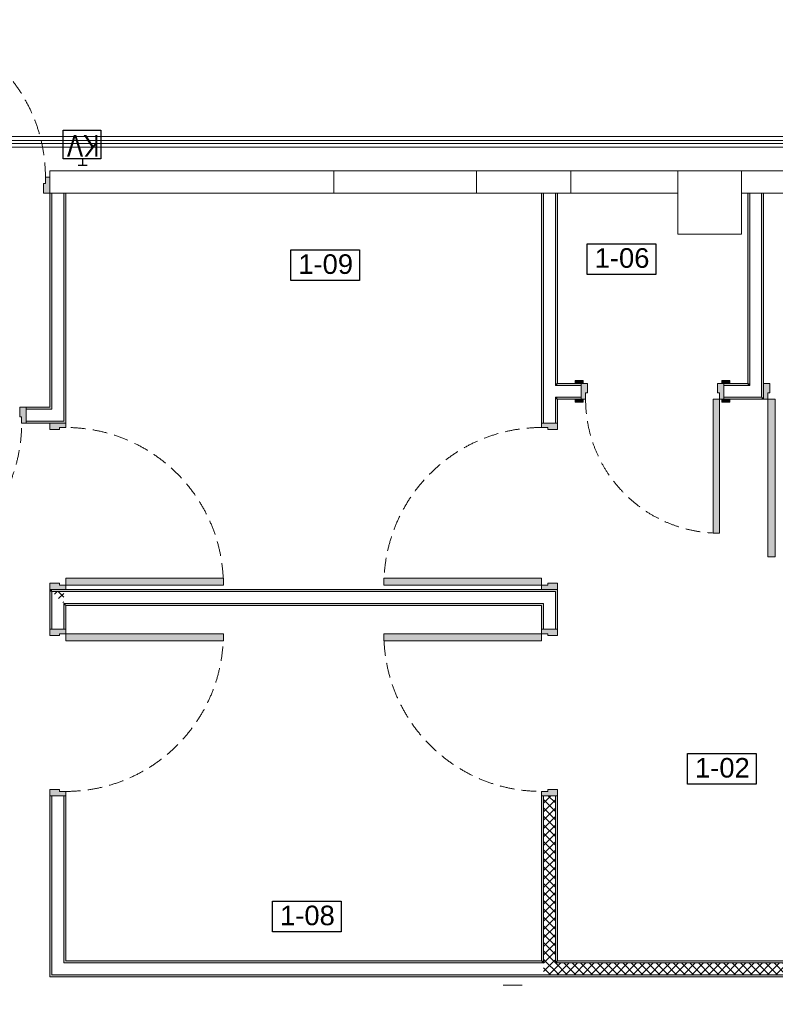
# Model space of a CAD drawing. Header units: millimetres. Extents: x -1662057 to -197461, y -941126 to 63888.
# Tile 38 of 209: x -1584103 to -1580244, y -694206 to -689178. Entities that reach past the tile are written whole.
import ezdxf

# ---------------------------------------------------------------- set-up
doc = ezdxf.new("R2010")
doc.units = ezdxf.units.MM
doc.linetypes.add('Dashed', pattern=[112.5, 75, -37.5])
doc.linetypes.add('Hidden Line', pattern=[195.611112, 141.111112, -54.5])
for name, color, linetype in [('demont', 7, 'CONTINUOUS'), ('Durvis', 7, 'CONTINUOUS'), ('esoshas', 7, 'CONTINUOUS'), ('explikaacija#1_Pen_No__1_Pen_No__7', 7, 'CONTINUOUS'), ('Jaunas-W112', 7, 'CONTINUOUS'), ('UAS', 240, 'CONTINUOUS')]:
    doc.layers.add(name, color=color, linetype=linetype)
doc.layers.add('TEXT', color=7, linetype='CONTINUOUS', lineweight=9)
doc.layers.add('VS_AS', color=5, linetype='CONTINUOUS', lineweight=25)
doc.styles.add('GENERATED_STYLE_1', font='arial.ttf')
doc.styles.add('saurais70', font='arial.ttf', dxfattribs={"width": 0.7, "height": 250})
pattern_1 = [(225, (-1577552.374, -697250.676), (21.47837, -21.47837), []), (315, (-1577552.374, -697250.676), (-21.47837, -21.47837), [])]

msp = doc.modelspace()

# ---------------------------------------------------------------- hatches: boundary and pattern name
at = {"layer": 'Durvis', "linetype": 'Continuous', "lineweight": 0}
for points in [[(-1583949.35696, -690063.39387), (-1583949.35696, -689982.39387), (-1583972.03696, -689982.39387), (-1583972.03696, -690014.79387), (-1583981.75696, -690014.79387), (-1583981.75696, -690063.39387)], [(-1581225.32696, -691020.00387), (-1581265.82696, -691020.00387), (-1581265.82696, -691035.39387), (-1581225.32696, -691035.39387)], [(-1581235.85696, -691035.39387), (-1581235.85696, -691116.39387), (-1581213.17696, -691116.39387), (-1581213.17696, -691083.99387), (-1581203.45696, -691083.99387), (-1581203.45696, -691035.39387)], [(-1580506.85696, -691116.39387), (-1580506.85696, -691035.39387), (-1580539.25696, -691035.39387), (-1580539.25696, -691083.99387), (-1580529.53696, -691083.99387), (-1580529.53696, -691116.39387)], [(-1580517.38696, -691035.39387), (-1580476.88696, -691035.39387), (-1580476.88696, -691020.00387), (-1580517.38696, -691020.00387)], [(-1580304.35696, -691116.39387), (-1580281.67696, -691116.39387), (-1580281.67696, -691083.99387), (-1580271.95696, -691083.99387), (-1580271.95696, -691035.39387), (-1580304.35696, -691035.39387)], [(-1581225.32696, -691116.39387), (-1581265.82696, -691116.39387), (-1581265.82696, -691131.78387), (-1581225.32696, -691131.78387)], [(-1580529.53696, -691116.39387), (-1580561.93696, -691116.39387), (-1580561.93696, -691800.03387), (-1580529.53696, -691800.03387)], [(-1580517.38696, -691131.78387), (-1580476.88696, -691131.78387), (-1580476.88696, -691116.39387), (-1580517.38696, -691116.39387)], [(-1580281.67696, -691116.39387), (-1580281.67696, -691921.53387), (-1580245.13866, -691921.53387), (-1580245.13866, -691116.39387)], [(-1584070.85696, -691156.89387), (-1584103.25696, -691156.89387), (-1584103.25696, -691205.49387), (-1584093.53696, -691205.49387), (-1584093.53696, -691237.89387), (-1584070.85696, -691237.89387)], [(-1583949.35696, -691237.89387), (-1583949.35696, -691270.29387), (-1583900.75696, -691270.29387), (-1583900.75696, -691260.57387), (-1583868.35696, -691260.57387), (-1583868.35696, -691237.89387)], [(-1581357.35696, -691237.89387), (-1581438.35696, -691237.89387), (-1581438.35696, -691260.57387), (-1581405.95696, -691260.57387), (-1581405.95696, -691270.29387), (-1581357.35696, -691270.29387)], [(-1583868.35696, -692088.39387), (-1583868.35696, -692065.71387), (-1583900.75696, -692065.71387), (-1583900.75696, -692055.99387), (-1583949.35696, -692055.99387), (-1583949.35696, -692088.39387)], [(-1583868.35696, -692065.71387), (-1583063.21696, -692065.71387), (-1583063.21696, -692029.17558), (-1583868.35696, -692029.17558)], [(-1581438.35696, -692065.71387), (-1581438.35696, -692029.17558), (-1582243.49696, -692029.17558), (-1582243.49696, -692065.71387)], [(-1581438.35696, -692088.39387), (-1581357.35696, -692088.39387), (-1581357.35696, -692055.99387), (-1581405.95696, -692055.99387), (-1581405.95696, -692065.71387), (-1581438.35696, -692065.71387)], [(-1583868.35696, -692290.89387), (-1583949.35696, -692290.89387), (-1583949.35696, -692323.29387), (-1583900.75696, -692323.29387), (-1583900.75696, -692313.57387), (-1583868.35696, -692313.57387)], [(-1581438.35696, -692290.89387), (-1581438.35696, -692313.57387), (-1581405.95696, -692313.57387), (-1581405.95696, -692323.29387), (-1581357.35696, -692323.29387), (-1581357.35696, -692290.89387)], [(-1583868.35696, -692313.57387), (-1583868.35696, -692350.11217), (-1583063.21696, -692350.11217), (-1583063.21696, -692313.57387)], [(-1581438.35696, -692313.57387), (-1582243.49696, -692313.57387), (-1582243.49696, -692350.11217), (-1581438.35696, -692350.11217)], [(-1583949.35696, -693141.39387), (-1583868.35696, -693141.39387), (-1583868.35696, -693118.71387), (-1583900.75696, -693118.71387), (-1583900.75696, -693108.99387), (-1583949.35696, -693108.99387)], [(-1581357.35696, -693141.39387), (-1581357.35696, -693108.99387), (-1581405.95696, -693108.99387), (-1581405.95696, -693118.71387), (-1581438.35696, -693118.71387), (-1581438.35696, -693141.39387)]]:
    msp.add_hatch(color=7, dxfattribs=at).paths.add_polyline_path(points, flags=0)
at = {"layer": 'Jaunas-W112', "linetype": 'Continuous', "lineweight": 0}
for points in [[(-1583949.35696, -690063.39387), (-1583949.35696, -691156.89387), (-1583939.23196, -691167.01887), (-1583939.23196, -690063.39387)], [(-1583868.35696, -691237.89387), (-1583868.35696, -690063.39387), (-1583878.48196, -690063.39387), (-1583878.48196, -691227.76887)], [(-1581438.35696, -690063.39387), (-1581438.35696, -691237.89387), (-1581428.23196, -691237.89387), (-1581428.23196, -690063.39387)], [(-1581357.35696, -691035.39387), (-1581357.35696, -690063.39387), (-1581367.48196, -690063.39387), (-1581367.48196, -691035.39387)], [(-1580375.23196, -691035.39387), (-1580375.23196, -690063.39387), (-1580385.35696, -690063.39387), (-1580385.35696, -691035.39387)], [(-1580304.35696, -691106.26887), (-1580304.35696, -690063.39387), (-1580314.48196, -690063.39387), (-1580314.48196, -691106.26887)], [(-1581357.35696, -691045.51887), (-1581357.35696, -691035.39387), (-1581367.48196, -691035.39387), (-1581367.48196, -691045.51887)], [(-1581235.85696, -691035.39387), (-1581357.35696, -691035.39387), (-1581357.35696, -691045.51887), (-1581235.85696, -691045.51887)], [(-1580385.35696, -691035.39387), (-1580506.85696, -691035.39387), (-1580506.85696, -691045.51887), (-1580385.35696, -691045.51887)], [(-1580375.23196, -691045.51887), (-1580385.35696, -691035.39387), (-1580385.35696, -691045.51887)], [(-1580375.23196, -691045.51887), (-1580375.23196, -691035.39387), (-1580385.35696, -691035.39387)], [(-1581357.35696, -691116.39387), (-1581357.35696, -691106.26887), (-1581367.48196, -691106.26887), (-1581367.48196, -691116.39387)], [(-1581367.48196, -691116.39387), (-1581367.48196, -691237.89387), (-1581357.35696, -691237.89387), (-1581357.35696, -691116.39387)], [(-1581357.35696, -691116.39387), (-1581235.85696, -691116.39387), (-1581235.85696, -691106.26887), (-1581357.35696, -691106.26887)], [(-1580314.48196, -691106.26887), (-1580506.85696, -691106.26887), (-1580506.85696, -691116.39387), (-1580314.48196, -691116.39387)], [(-1580304.35696, -691116.39387), (-1580314.48196, -691106.26887), (-1580314.48196, -691116.39387)], [(-1580304.35696, -691116.39387), (-1580304.35696, -691106.26887), (-1580314.48196, -691106.26887)], [(-1583949.35696, -691156.89387), (-1584070.85696, -691156.89387), (-1584070.85696, -691167.01887), (-1583939.23196, -691167.01887)], [(-1584070.85696, -691237.89387), (-1583868.35696, -691237.89387), (-1583878.48196, -691227.76887), (-1584070.85696, -691227.76887)], [(-1583939.23196, -692088.39387), (-1583949.35696, -692088.39387), (-1583939.23196, -692098.51887)], [(-1583939.23196, -692098.51887), (-1583949.35696, -692088.39387), (-1583949.35696, -692098.51887)], [(-1583949.35696, -692098.51887), (-1583949.35696, -692290.89387), (-1583939.23196, -692290.89387), (-1583939.23196, -692098.51887)], [(-1583939.23196, -692098.51887), (-1581367.48196, -692098.51887), (-1581357.35696, -692088.39387), (-1583939.23196, -692088.39387)], [(-1581357.35696, -692290.89387), (-1581357.35696, -692088.39387), (-1581367.48196, -692098.51887), (-1581367.48196, -692290.89387)], [(-1583868.35696, -692159.26887), (-1583878.48196, -692159.26887), (-1583868.35696, -692169.39387)], [(-1583868.35696, -692169.39387), (-1583878.48196, -692159.26887), (-1583878.48196, -692169.39387)], [(-1583878.48196, -692169.39387), (-1583878.48196, -692290.89387), (-1583868.35696, -692290.89387), (-1583868.35696, -692169.39387)], [(-1583868.35696, -692169.39387), (-1581438.35696, -692169.39387), (-1581428.23196, -692159.26887), (-1583868.35696, -692159.26887)], [(-1581438.35696, -692169.39387), (-1581438.35696, -692290.89387), (-1581428.23196, -692290.89387), (-1581428.23196, -692159.26887)], [(-1583949.35696, -693141.39387), (-1583949.35696, -694064.79387), (-1583939.23196, -694054.66887), (-1583939.23196, -693141.39387)], [(-1583868.35696, -693983.79387), (-1583868.35696, -693141.39387), (-1583878.48196, -693141.39387), (-1583878.48196, -693993.91887)], [(-1581438.35696, -693141.39387), (-1581438.35696, -693983.79387), (-1581428.23196, -693983.79387), (-1581428.23196, -693141.39387)], [(-1581357.35696, -693983.79387), (-1581357.35696, -693141.39387), (-1581367.48196, -693141.39387), (-1581367.48196, -693983.79387)], [(-1581438.35696, -693983.79387), (-1583868.35696, -693983.79387), (-1583878.48196, -693993.91887), (-1581438.35696, -693993.91887)], [(-1581428.23196, -693983.79387), (-1581438.35696, -693983.79387), (-1581438.35696, -693993.91887), (-1581428.23196, -693993.91887)], [(-1581357.35696, -693983.79387), (-1581367.48196, -693983.79387), (-1581367.48196, -693993.91887), (-1581357.35696, -693993.91887)], [(-1578475.78196, -693983.79387), (-1581357.35696, -693983.79387), (-1581357.35696, -693993.91887), (-1578475.78196, -693993.91887)], [(-1578546.65696, -694054.66887), (-1583939.23196, -694054.66887), (-1583949.35696, -694064.79387), (-1578546.65696, -694064.79387)]]:
    msp.add_hatch(color=7, dxfattribs=at).paths.add_polyline_path(points, flags=0)
h = msp.add_hatch(dxfattribs=at)
h.set_pattern_fill('CONCRETE_BLOCK', scale=0.81, angle=180, style=0, pattern_type=2)
h.set_pattern_definition(pattern_1)
h.paths.add_polyline_path([(-1583878.48196, -692098.51887), (-1583939.23196, -692098.51887), (-1583878.48196, -692159.26887)], flags=0)
h = msp.add_hatch(dxfattribs=at)
h.set_pattern_fill('CONCRETE_BLOCK', scale=0.81, angle=180, style=0, pattern_type=2)
h.set_pattern_definition(pattern_1)
h.paths.add_polyline_path([(-1581428.23196, -693141.39387), (-1581428.23196, -693983.79387), (-1581367.48196, -693983.79387), (-1581367.48196, -693141.39387)], flags=0)
h = msp.add_hatch(dxfattribs=at)
h.set_pattern_fill('CONCRETE_BLOCK', scale=0.81, angle=180, style=0, pattern_type=2)
h.set_pattern_definition(pattern_1)
h.paths.add_polyline_path([(-1581367.48196, -693983.79387), (-1581428.23196, -693983.79387), (-1581428.23196, -693993.91887), (-1581367.48196, -693993.91887)], flags=0)
h = msp.add_hatch(dxfattribs=at)
h.set_pattern_fill('CONCRETE_BLOCK', scale=0.81, angle=180, style=0, pattern_type=2)
h.set_pattern_definition(pattern_1)
h.paths.add_polyline_path([(-1581367.48196, -693993.91887), (-1581428.23196, -693993.91887), (-1581428.23196, -694054.66887), (-1581367.48196, -694054.66887)], flags=0)
h = msp.add_hatch(dxfattribs=at)
h.set_pattern_fill('CONCRETE_BLOCK', scale=0.81, angle=180, style=0, pattern_type=2)
h.set_pattern_definition(pattern_1)
h.paths.add_polyline_path([(-1578536.53196, -693993.91887), (-1581367.48196, -693993.91887), (-1581367.48196, -694054.66887), (-1578536.53196, -694054.66887)], flags=0)

# ---------------------------------------------------------------- linework, layer by layer
at = {"layer": 'demont', "color": 7, "linetype": 'Hidden Line', "lineweight": 0}
for p, q in [((-1581537.46203, -690063.39387), (-1581634.66203, -690063.39387)), ((-1580466.35696, -690273.99387), (-1580628.35696, -690273.99387)), ((-1581634.66203, -694107.37511), (-1581537.46203, -694107.37511))]:
    msp.add_line(p, q, dxfattribs=at)
at = {"layer": 'Durvis', "color": 7, "linetype": 'Continuous', "lineweight": 0}
for p, q in [((-1583972.03696, -690014.79387), (-1583972.03696, -689982.39387)), ((-1583972.03696, -689982.39387), (-1583949.35696, -689982.39387)), ((-1583949.35696, -689982.39387), (-1583949.35696, -690063.39387)), ((-1583981.75696, -690063.39387), (-1583981.75696, -690014.79387)), ((-1583981.75696, -690014.79387), (-1583972.03696, -690014.79387)), ((-1583949.35696, -690063.39387), (-1583981.75696, -690063.39387)), ((-1581225.32696, -691020.00387), (-1581265.82696, -691020.00387)), ((-1581265.82696, -691020.00387), (-1581265.82696, -691035.39387)), ((-1581265.82696, -691035.39387), (-1581225.32696, -691035.39387)), ((-1581235.85696, -691035.39387), (-1581203.45696, -691035.39387)), ((-1581235.85696, -691116.39387), (-1581235.85696, -691035.39387)), ((-1581225.32696, -691035.39387), (-1581225.32696, -691020.00387)), ((-1581203.45696, -691035.39387), (-1581203.45696, -691083.99387)), ((-1580539.25696, -691083.99387), (-1580539.25696, -691035.39387)), ((-1580539.25696, -691035.39387), (-1580506.85696, -691035.39387)), ((-1580476.88696, -691020.00387), (-1580517.38696, -691020.00387)), ((-1580517.38696, -691020.00387), (-1580517.38696, -691035.39387)), ((-1580517.38696, -691035.39387), (-1580476.88696, -691035.39387)), ((-1580506.85696, -691035.39387), (-1580506.85696, -691116.39387)), ((-1580476.88696, -691035.39387), (-1580476.88696, -691020.00387)), ((-1580271.95696, -691035.39387), (-1580304.35696, -691035.39387)), ((-1580304.35696, -691035.39387), (-1580304.35696, -691116.39387)), ((-1580271.95696, -691083.99387), (-1580271.95696, -691035.39387)), ((-1581203.45696, -691083.99387), (-1581213.17696, -691083.99387)), ((-1581213.17696, -691083.99387), (-1581213.17696, -691116.39387)), ((-1580529.53696, -691083.99387), (-1580539.25696, -691083.99387)), ((-1580529.53696, -691116.39387), (-1580529.53696, -691083.99387)), ((-1580281.67696, -691116.39387), (-1580281.67696, -691083.99387)), ((-1580281.67696, -691083.99387), (-1580271.95696, -691083.99387)), ((-1581225.32696, -691116.39387), (-1581265.82696, -691116.39387)), ((-1581265.82696, -691116.39387), (-1581265.82696, -691131.78387)), ((-1581265.82696, -691131.78387), (-1581225.32696, -691131.78387)), ((-1581213.17696, -691116.39387), (-1581235.85696, -691116.39387)), ((-1581225.32696, -691131.78387), (-1581225.32696, -691116.39387)), ((-1580561.93696, -691800.03387), (-1580561.93696, -691116.39387)), ((-1580561.93696, -691116.39387), (-1580529.53696, -691116.39387)), ((-1580506.85696, -691116.39387), (-1580529.53696, -691116.39387)), ((-1580529.53696, -691116.39387), (-1580529.53696, -691800.03387)), ((-1580476.88696, -691116.39387), (-1580517.38696, -691116.39387)), ((-1580517.38696, -691116.39387), (-1580517.38696, -691131.78387)), ((-1580517.38696, -691131.78387), (-1580476.88696, -691131.78387)), ((-1580476.88696, -691131.78387), (-1580476.88696, -691116.39387)), ((-1580304.35696, -691116.39387), (-1580281.67696, -691116.39387)), ((-1580281.67696, -691116.39387), (-1580281.67696, -691921.53387)), ((-1580245.13866, -691116.39387), (-1580281.67696, -691116.39387)), ((-1580245.13866, -691921.53387), (-1580245.13866, -691116.39387)), ((-1584070.85696, -691156.89387), (-1584103.25696, -691156.89387)), ((-1584103.25696, -691156.89387), (-1584103.25696, -691205.49387)), ((-1584070.85696, -691237.89387), (-1584070.85696, -691156.89387)), ((-1584103.25696, -691205.49387), (-1584093.53696, -691205.49387)), ((-1584093.53696, -691205.49387), (-1584093.53696, -691237.89387)), ((-1584093.53696, -691237.89387), (-1584070.85696, -691237.89387)), ((-1583949.35696, -691237.89387), (-1583949.35696, -691270.29387)), ((-1583868.35696, -691237.89387), (-1583949.35696, -691237.89387)), ((-1583868.35696, -691260.57387), (-1583868.35696, -691237.89387)), ((-1581438.35696, -691260.57387), (-1581438.35696, -691237.89387)), ((-1581438.35696, -691237.89387), (-1581357.35696, -691237.89387)), ((-1581357.35696, -691237.89387), (-1581357.35696, -691270.29387)), ((-1583949.35696, -691270.29387), (-1583900.75696, -691270.29387)), ((-1583900.75696, -691270.29387), (-1583900.75696, -691260.57387)), ((-1583900.75696, -691260.57387), (-1583868.35696, -691260.57387)), ((-1581405.95696, -691260.57387), (-1581438.35696, -691260.57387)), ((-1581405.95696, -691270.29387), (-1581405.95696, -691260.57387)), ((-1581357.35696, -691270.29387), (-1581405.95696, -691270.29387)), ((-1580529.53696, -691800.03387), (-1580561.93696, -691800.03387)), ((-1580281.67696, -691921.53387), (-1580245.13866, -691921.53387)), ((-1583900.75696, -692055.99387), (-1583949.35696, -692055.99387)), ((-1583949.35696, -692055.99387), (-1583949.35696, -692088.39387)), ((-1583900.75696, -692065.71387), (-1583900.75696, -692055.99387)), ((-1583063.21696, -692029.17558), (-1583868.35696, -692029.17558)), ((-1583868.35696, -692029.17558), (-1583868.35696, -692065.71387)), ((-1583063.21696, -692065.71387), (-1583063.21696, -692029.17558)), ((-1582243.49696, -692065.71387), (-1582243.49696, -692029.17558)), ((-1582243.49696, -692029.17558), (-1581438.35696, -692029.17558)), ((-1581438.35696, -692029.17558), (-1581438.35696, -692065.71387)), ((-1581405.95696, -692065.71387), (-1581405.95696, -692055.99387)), ((-1581405.95696, -692055.99387), (-1581357.35696, -692055.99387)), ((-1581357.35696, -692055.99387), (-1581357.35696, -692088.39387)), ((-1583949.35696, -692088.39387), (-1583868.35696, -692088.39387)), ((-1583868.35696, -692065.71387), (-1583900.75696, -692065.71387)), ((-1583868.35696, -692088.39387), (-1583868.35696, -692065.71387)), ((-1583868.35696, -692065.71387), (-1583063.21696, -692065.71387)), ((-1581438.35696, -692065.71387), (-1582243.49696, -692065.71387)), ((-1581438.35696, -692088.39387), (-1581438.35696, -692065.71387)), ((-1581438.35696, -692065.71387), (-1581405.95696, -692065.71387)), ((-1581357.35696, -692088.39387), (-1581438.35696, -692088.39387)), ((-1583949.35696, -692323.29387), (-1583949.35696, -692290.89387)), ((-1583949.35696, -692290.89387), (-1583868.35696, -692290.89387)), ((-1583868.35696, -692290.89387), (-1583868.35696, -692313.57387)), ((-1581438.35696, -692290.89387), (-1581438.35696, -692313.57387)), ((-1581357.35696, -692290.89387), (-1581438.35696, -692290.89387)), ((-1581357.35696, -692323.29387), (-1581357.35696, -692290.89387)), ((-1583900.75696, -692323.29387), (-1583949.35696, -692323.29387)), ((-1583868.35696, -692313.57387), (-1583900.75696, -692313.57387)), ((-1583900.75696, -692313.57387), (-1583900.75696, -692323.29387)), ((-1583868.35696, -692313.57387), (-1583063.21696, -692313.57387)), ((-1583868.35696, -692350.11217), (-1583868.35696, -692313.57387)), ((-1583063.21696, -692350.11217), (-1583868.35696, -692350.11217)), ((-1583063.21696, -692313.57387), (-1583063.21696, -692350.11217)), ((-1581438.35696, -692313.57387), (-1582243.49696, -692313.57387)), ((-1582243.49696, -692313.57387), (-1582243.49696, -692350.11217)), ((-1582243.49696, -692350.11217), (-1581438.35696, -692350.11217)), ((-1581438.35696, -692313.57387), (-1581405.95696, -692313.57387)), ((-1581438.35696, -692350.11217), (-1581438.35696, -692313.57387)), ((-1581405.95696, -692313.57387), (-1581405.95696, -692323.29387)), ((-1581405.95696, -692323.29387), (-1581357.35696, -692323.29387)), ((-1583949.35696, -693141.39387), (-1583949.35696, -693108.99387)), ((-1583949.35696, -693108.99387), (-1583900.75696, -693108.99387)), ((-1583900.75696, -693108.99387), (-1583900.75696, -693118.71387)), ((-1581357.35696, -693108.99387), (-1581405.95696, -693108.99387)), ((-1581405.95696, -693108.99387), (-1581405.95696, -693118.71387)), ((-1581357.35696, -693141.39387), (-1581357.35696, -693108.99387)), ((-1583868.35696, -693141.39387), (-1583949.35696, -693141.39387)), ((-1583900.75696, -693118.71387), (-1583868.35696, -693118.71387)), ((-1583868.35696, -693118.71387), (-1583868.35696, -693141.39387)), ((-1581405.95696, -693118.71387), (-1581438.35696, -693118.71387)), ((-1581438.35696, -693118.71387), (-1581438.35696, -693141.39387)), ((-1581438.35696, -693141.39387), (-1581357.35696, -693141.39387))]:
    msp.add_line(p, q, dxfattribs=at)
at = {"layer": 'Durvis', "color": 7, "linetype": 'Dashed', "lineweight": 0}
for centre, radius, start, end in [((-1584777.17696, -689982.39387), 805.14, 0, 87.28354265), ((-1580529.53696, -691116.39387), 683.64, 180, 267.28354265), ((-1584898.67696, -691237.89387), 805.14, 272.71645735, 0), ((-1583868.35696, -692065.71387), 805.14, 2.71645736, 90), ((-1581438.35696, -692065.71387), 805.14, 90, 177.28354264), ((-1583868.35696, -692313.57387), 805.14, 270, 357.28354264), ((-1581438.35696, -692313.57387), 805.14, 182.71645736, 270)]:
    msp.add_arc(centre, radius, start, end, dxfattribs=at)
at = {"layer": 'esoshas', "color": 7, "linetype": 'Continuous', "lineweight": 20}
for p, q in [((-1580741.75696, -689949.99387), (-1583949.35696, -689949.99387)), ((-1583949.35696, -689949.99387), (-1583949.35696, -690063.39387)), ((-1582499.36133, -690063.39387), (-1582499.36133, -689949.99387)), ((-1582499.36133, -689949.99387), (-1581770.36133, -689949.99387)), ((-1581770.36133, -689949.99387), (-1581770.36133, -690063.39387)), ((-1581289.17604, -690063.39387), (-1581289.17604, -689949.99387)), ((-1581289.17604, -689949.99387), (-1580741.75696, -689949.99387)), ((-1580741.75696, -689949.99387), (-1580741.75696, -690273.99387)), ((-1580417.75696, -689949.99387), (-1580741.75696, -689949.99387)), ((-1580741.75696, -690063.39387), (-1580741.75696, -689949.99387)), ((-1580741.75696, -689949.99387), (-1580741.75696, -690063.39387)), ((-1580417.75696, -690273.99387), (-1580417.75696, -689949.99387)), ((-1580417.75696, -689949.99387), (-1580417.75696, -690063.39387)), ((-1579364.75696, -689949.99387), (-1580417.75696, -689949.99387)), ((-1583949.35696, -690063.39387), (-1580741.75696, -690063.39387)), ((-1581770.36133, -690063.39387), (-1582499.36133, -690063.39387)), ((-1580741.75696, -690063.39387), (-1581289.17604, -690063.39387)), ((-1580417.75696, -690063.39387), (-1579364.75696, -690063.39387)), ((-1580741.75696, -690273.99387), (-1580628.35696, -690273.99387)), ((-1580628.35696, -690273.99387), (-1580466.35696, -690273.99387)), ((-1580466.35696, -690273.99387), (-1580417.75696, -690273.99387))]:
    msp.add_line(p, q, dxfattribs=at)
at = {"layer": 'esoshas', "color": 7, "linetype": 'Continuous', "lineweight": 0}
msp.add_line((-1580466.35696, -690273.99387), (-1580628.35696, -690273.99387), dxfattribs=at)
at = {"layer": 'explikaacija#1_Pen_No__1_Pen_No__7', "linetype": 'Continuous', "flags": 128}
for points in [[(-1581205.60511, -690321.89068), (-1580854.91159, -690321.89068), (-1580854.91159, -690479.03365), (-1581205.60511, -690479.03365)], [(-1582719.33058, -690353.16283), (-1582368.63706, -690353.16283), (-1582368.63706, -690510.3058), (-1582719.33058, -690510.3058)], [(-1580693.18308, -692924.97729), (-1580342.48956, -692924.97729), (-1580342.48956, -693082.12026), (-1580693.18308, -693082.12026)], [(-1582812.4563, -693678.97029), (-1582461.76278, -693678.97029), (-1582461.76278, -693836.11325), (-1582812.4563, -693836.11325)]]:
    msp.add_lwpolyline(points, close=True, dxfattribs=at)
at = {"layer": 'Jaunas-W112', "color": 7, "linetype": 'Continuous', "lineweight": 0}
for p, q in [((-1583949.35696, -690063.39387), (-1583949.35696, -691156.89387)), ((-1583949.35696, -690063.39387), (-1583939.23196, -690063.39387)), ((-1583939.23196, -690063.39387), (-1583939.23196, -691167.01887)), ((-1583939.23196, -690063.39387), (-1583878.48196, -690063.39387)), ((-1583878.48196, -691227.76887), (-1583878.48196, -690063.39387)), ((-1583878.48196, -690063.39387), (-1583868.35696, -690063.39387)), ((-1583868.35696, -691237.89387), (-1583868.35696, -690063.39387)), ((-1581438.35696, -690063.39387), (-1581438.35696, -691237.89387)), ((-1581438.35696, -690063.39387), (-1581428.23196, -690063.39387)), ((-1581428.23196, -690063.39387), (-1581428.23196, -691045.51887)), ((-1581428.23196, -690063.39387), (-1581367.48196, -690063.39387)), ((-1581367.48196, -691045.51887), (-1581367.48196, -690063.39387)), ((-1581367.48196, -690063.39387), (-1581357.35696, -690063.39387)), ((-1581357.35696, -691035.39387), (-1581357.35696, -690063.39387)), ((-1580385.35696, -690063.39387), (-1580385.35696, -691035.39387)), ((-1580385.35696, -690063.39387), (-1580375.23196, -690063.39387)), ((-1580375.23196, -690063.39387), (-1580375.23196, -691045.51887)), ((-1580375.23196, -690063.39387), (-1580314.48196, -690063.39387)), ((-1580314.48196, -691045.51887), (-1580314.48196, -690063.39387)), ((-1580314.48196, -690063.39387), (-1580304.35696, -690063.39387)), ((-1580304.35696, -691106.26887), (-1580304.35696, -690063.39387)), ((-1581428.23196, -691045.51887), (-1581428.23196, -691106.26887)), ((-1581357.35696, -691045.51887), (-1581367.48196, -691045.51887)), ((-1581235.85696, -691035.39387), (-1581357.35696, -691035.39387)), ((-1581235.85696, -691045.51887), (-1581357.35696, -691045.51887)), ((-1581235.85696, -691045.51887), (-1581235.85696, -691035.39387)), ((-1581235.85696, -691106.26887), (-1581235.85696, -691045.51887)), ((-1580385.35696, -691035.39387), (-1580506.85696, -691035.39387)), ((-1580506.85696, -691045.51887), (-1580506.85696, -691035.39387)), ((-1580375.23196, -691045.51887), (-1580506.85696, -691045.51887)), ((-1580506.85696, -691106.26887), (-1580506.85696, -691045.51887)), ((-1580314.48196, -691106.26887), (-1580314.48196, -691045.51887)), ((-1581428.23196, -691106.26887), (-1581428.23196, -691237.89387)), ((-1581367.48196, -691106.26887), (-1581357.35696, -691106.26887)), ((-1581367.48196, -691237.89387), (-1581367.48196, -691106.26887)), ((-1581357.35696, -691106.26887), (-1581235.85696, -691106.26887)), ((-1581357.35696, -691116.39387), (-1581235.85696, -691116.39387)), ((-1581357.35696, -691237.89387), (-1581357.35696, -691116.39387)), ((-1581235.85696, -691116.39387), (-1581235.85696, -691106.26887)), ((-1580506.85696, -691106.26887), (-1580375.23196, -691106.26887)), ((-1580506.85696, -691116.39387), (-1580506.85696, -691106.26887)), ((-1580506.85696, -691116.39387), (-1580304.35696, -691116.39387)), ((-1580375.23196, -691106.26887), (-1580314.48196, -691106.26887)), ((-1580304.35696, -691116.39387), (-1580304.35696, -691106.26887)), ((-1583949.35696, -691156.89387), (-1584070.85696, -691156.89387)), ((-1584070.85696, -691156.89387), (-1584070.85696, -691167.01887)), ((-1583939.23196, -691167.01887), (-1584070.85696, -691167.01887)), ((-1584070.85696, -691167.01887), (-1584070.85696, -691227.76887)), ((-1584070.85696, -691227.76887), (-1583878.48196, -691227.76887)), ((-1584070.85696, -691227.76887), (-1584070.85696, -691237.89387)), ((-1584070.85696, -691237.89387), (-1583868.35696, -691237.89387)), ((-1581438.35696, -691237.89387), (-1581428.23196, -691237.89387)), ((-1581428.23196, -691237.89387), (-1581367.48196, -691237.89387)), ((-1581367.48196, -691237.89387), (-1581357.35696, -691237.89387)), ((-1583949.35696, -692088.39387), (-1583939.23196, -692088.39387)), ((-1583949.35696, -692088.39387), (-1583949.35696, -692290.89387)), ((-1581357.35696, -692088.39387), (-1583939.23196, -692088.39387)), ((-1583878.48196, -692098.51887), (-1583939.23196, -692098.51887)), ((-1583939.23196, -692098.51887), (-1583939.23196, -692159.26887)), ((-1581367.48196, -692098.51887), (-1583878.48196, -692098.51887)), ((-1581367.48196, -692290.89387), (-1581367.48196, -692098.51887)), ((-1581357.35696, -692290.89387), (-1581357.35696, -692088.39387)), ((-1583939.23196, -692159.26887), (-1583939.23196, -692290.89387)), ((-1583878.48196, -692159.26887), (-1581428.23196, -692159.26887)), ((-1583878.48196, -692290.89387), (-1583878.48196, -692159.26887)), ((-1583868.35696, -692169.39387), (-1581438.35696, -692169.39387)), ((-1583868.35696, -692290.89387), (-1583868.35696, -692169.39387)), ((-1581438.35696, -692169.39387), (-1581438.35696, -692290.89387)), ((-1581428.23196, -692159.26887), (-1581428.23196, -692290.89387)), ((-1583949.35696, -692290.89387), (-1583939.23196, -692290.89387)), ((-1583939.23196, -692290.89387), (-1583878.48196, -692290.89387)), ((-1583878.48196, -692290.89387), (-1583868.35696, -692290.89387)), ((-1581438.35696, -692290.89387), (-1581428.23196, -692290.89387)), ((-1581428.23196, -692290.89387), (-1581367.48196, -692290.89387)), ((-1581367.48196, -692290.89387), (-1581357.35696, -692290.89387)), ((-1583949.35696, -693141.39387), (-1583949.35696, -694064.79387)), ((-1583949.35696, -693141.39387), (-1583939.23196, -693141.39387)), ((-1583939.23196, -693141.39387), (-1583939.23196, -694054.66887)), ((-1583939.23196, -693141.39387), (-1583878.48196, -693141.39387)), ((-1583878.48196, -693993.91887), (-1583878.48196, -693141.39387)), ((-1583878.48196, -693141.39387), (-1583868.35696, -693141.39387)), ((-1583868.35696, -693983.79387), (-1583868.35696, -693141.39387)), ((-1581438.35696, -693141.39387), (-1581438.35696, -693983.79387)), ((-1581438.35696, -693141.39387), (-1581428.23196, -693141.39387)), ((-1581428.23196, -693141.39387), (-1581428.23196, -693983.79387)), ((-1581428.23196, -693141.39387), (-1581367.48196, -693141.39387)), ((-1581367.48196, -693983.79387), (-1581367.48196, -693141.39387)), ((-1581367.48196, -693141.39387), (-1581357.35696, -693141.39387)), ((-1581357.35696, -693983.79387), (-1581357.35696, -693141.39387)), ((-1581428.23196, -693993.91887), (-1583878.48196, -693993.91887)), ((-1581438.35696, -693983.79387), (-1583868.35696, -693983.79387)), ((-1581428.23196, -693983.79387), (-1581428.23196, -693993.91887)), ((-1581367.48196, -693993.91887), (-1581367.48196, -693983.79387)), ((-1578536.53196, -693993.91887), (-1581367.48196, -693993.91887)), ((-1578475.78196, -693983.79387), (-1581357.35696, -693983.79387)), ((-1583949.35696, -694064.79387), (-1578546.65696, -694064.79387)), ((-1583939.23196, -694054.66887), (-1581428.23196, -694054.66887)), ((-1581428.23196, -694054.66887), (-1581367.48196, -694054.66887)), ((-1581367.48196, -694054.66887), (-1578536.53196, -694054.66887))]:
    msp.add_line(p, q, dxfattribs=at)
at = {"layer": 'UAS', "color": 7, "lineweight": 30}
for p, q in [((-1583780.15581, -689923.17984), (-1583780.15581, -689887.88086)), ((-1583758.37293, -689922.75636), (-1583804.85321, -689922.75636))]:
    msp.add_line(p, q, dxfattribs=at)
msp.add_lwpolyline([(-1583689.01267, -689888.24848), (-1583881.5112, -689888.24848), (-1583881.5112, -689743.03641), (-1583689.01267, -689743.03641)], close=True, dxfattribs=at)
at = {"layer": 'VS_AS', "color": 6, "lineweight": 20}
for points in [[(-1589368.78852, -689794.57507), (-1572298.90754, -689794.57507), (-1572298.90754, -695905.28352), (-1567318.90673, -699200.32856), (-1567523.41957, -699494.04187)], [(-1567964.42911, -699176.03215), (-1567964.42911, -698807.88049), (-1572349.87076, -695943.57159), (-1572349.87076, -689810.97716), (-1589371.08066, -689810.97716)]]:
    msp.add_lwpolyline(points, dxfattribs=at)
at = {"layer": 'VS_AS', "color": 5, "lineweight": 20}
msp.add_lwpolyline([(-1589368.56461, -689775.16769), (-1572244.6269, -689775.16769), (-1572244.6269, -695867.97139), (-1567527.34979, -698945.14189)], dxfattribs=at)
at = {"layer": 'VS_AS', "color": 1, "lineweight": 20}
msp.add_lwpolyline([(-1568320.30549, -699515.31749), (-1568914.81162, -699137.79985), (-1568459.21843, -698519.16155), (-1572417.12643, -695956.63378), (-1572417.12643, -689828.75178), (-1589372.69517, -689828.75178)], dxfattribs=at)

# ---------------------------------------------------------------- texts
at = {"layer": 'explikaacija#1_Pen_No__1_Pen_No__7', "linetype": 'Continuous', "char_height": 100, "attachment_point": 7, "style": 'GENERATED_STYLE_1'}
for s, insert in [('{ 1-09 }', (-1582719.33058, -690477.62711)), ('{ 1-06 }', (-1581205.60511, -690446.35496)), ('{ 1-02 }', (-1580693.18308, -693049.44157)), ('{ 1-08 }', (-1582812.4563, -693803.43457))]:
    msp.add_mtext(s, dxfattribs=dict(at, insert=insert))
at = {"layer": 'TEXT', "color": 7, "style": 'saurais70', "width": 0.8}
msp.add_text('KV', height=111.705372, rotation=180, dxfattribs=at).set_placement((-1583695.89697, -689766.23091))

doc.saveas('drawing.dxf')
